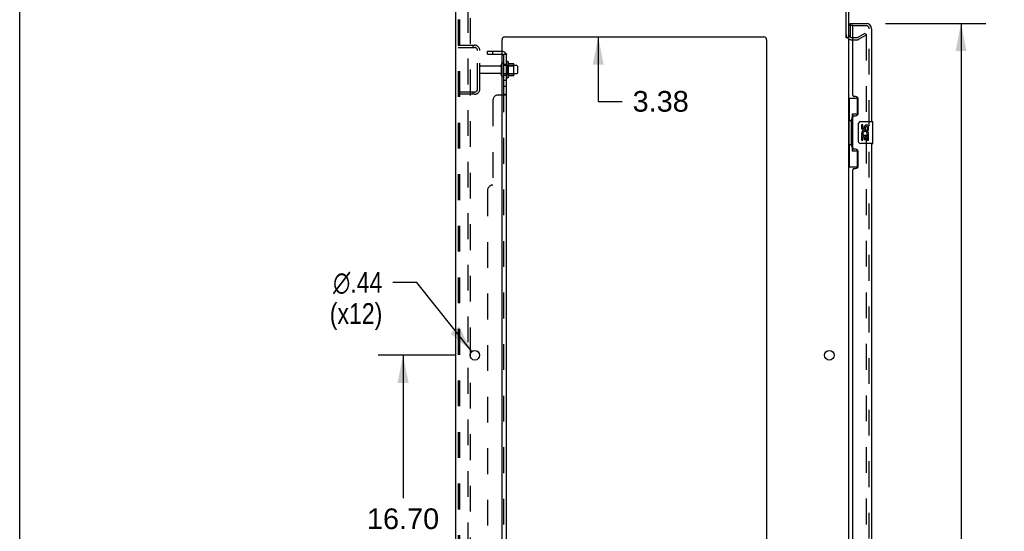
# Model space of a CAD drawing. Header units: inches. Extents: x 0 to 215, y 0 to 139.
# Tile 43 of 101: x 0 to 45, y 69 to 92. Entities that reach past the tile are written whole.
import ezdxf

# ---------------------------------------------------------------- set-up
doc = ezdxf.new("R2010")
doc.units = ezdxf.units.IN
doc.header["$LTSCALE"] = 11.804375
doc.header["$MEASUREMENT"] = 0
doc.linetypes.add('HIDDEN', pattern=[0.2, 0.1, -0.1])
doc.layers.get('0').update_dxf_attribs({"linetype": 'CONTINUOUS'})
for name, color, linetype in [('DEFAULT_2', 8, 'HIDDEN'), ('DIMENSIONS', 7, 'CONTINUOUS'), ('DOOR_ASSEMBLY', 7, 'CONTINUOUS'), ('SUBPANEL', 7, 'CONTINUOUS')]:
    doc.layers.add(name, color=color, linetype=linetype)
doc.styles.get("Standard").update_dxf_attribs({"font": 'arial.ttf'})
doc.styles.add('TEXTSTYLE_1', font='gdt', dxfattribs={"width": 0.8})
doc.dimstyles.new('DIMSTYLE_1', dxfattribs={"dimtxt": 0.946875, "dimasz": 1.2625, "dimexe": 0.09, "dimexo": 0.07, "dimgap": 0.0375, "dimtad": 0, "dimtih": 1, "dimtoh": 1, "dimzin": 4, "dimdsep": 46, "dimtxsty": 'Standard', "dimblk": '_FILLED', "dimblk1": '_FILLED', "dimblk2": '_FILLED', "dimcen": 0.09, "dimadec": 3, "dimazin": 1, "dimtfac": 1, "dimtdec": 3, "dimtofl": 0, "dimtmove": 0, "dimatfit": 3, "dimldrblk": '_FILLED', "dimfxl": 0, "dimtolj": 1, "dimtzin": 4, "dimarcsym": 0})
doc.dimstyles.new('DIMSTYLE_2', dxfattribs={"dimtxt": 0.946875, "dimasz": 1.2625, "dimexe": 0.09, "dimexo": 0.07, "dimgap": 0.09, "dimtad": 0, "dimtih": 1, "dimtoh": 1, "dimzin": 4, "dimdsep": 46, "dimtxsty": 'Standard', "dimblk": '_FILLED', "dimblk1": '_FILLED', "dimblk2": '_FILLED', "dimcen": 0.09, "dimadec": 3, "dimazin": 1, "dimtfac": 1, "dimtdec": 3, "dimtofl": 0, "dimtmove": 0, "dimatfit": 1, "dimldrblk": '_FILLED', "dimfxl": 0, "dimtolj": 1, "dimtzin": 4, "dimarcsym": 0})

# ---------------------------------------------------------------- blocks, each defined once
blk = doc.blocks.new('_FILLED')
at = {"color": 0, "linetype": 'ByBlock'}
blk.add_solid([(0, 0), (-1, 0.2), (-1, -0.2)], dxfattribs=at)
blk = doc.blocks.new('*D9')
at = {"layer": 'DIMENSIONS', "color": 2, "linetype": 'Continuous'}
for p, q in [((39.685, 92.251), (44.29, 92.251)), ((43.153, 92.251), (43.153, 57.54)), ((43.153, 11.751), (43.153, 54.226)), ((39.685, 11.751), (44.29, 11.751))]:
    blk.add_line(p, q, dxfattribs=at)
at = {"layer": 'DIMENSIONS', "color": 2, "linetype": 'Continuous', "xscale": 1.2625, "yscale": 1.2625, "zscale": 1.2625}
for p, rotation in [((43.153, 92.251), 90), ((43.153, 11.751), 270)]:
    blk.add_blockref('_FILLED', p, dxfattribs=dict(at, rotation=rotation))
at = {"layer": 'DIMENSIONS', "color": 2, "linetype": 'Continuous', "insert": (43.153, 57.066), "char_height": 0.9469, "width": 3.9635, "attachment_point": 2, "line_spacing_factor": 0.9}
blk.add_mtext('80.50\\PDOOR', dxfattribs=at)
blk = doc.blocks.new('*D15')
at = {"layer": 'DIMENSIONS', "color": 2, "linetype": 'Continuous'}
for p, q in [((19.981, 77.051), (16.438, 77.051)), ((17.574, 77.051), (17.574, 70.512)), ((17.574, 60.351), (17.574, 67.198)), ((19.981, 60.351), (16.438, 60.351))]:
    blk.add_line(p, q, dxfattribs=at)
at = {"layer": 'DIMENSIONS', "color": 2, "linetype": 'Continuous', "xscale": 1.2625, "yscale": 1.2625, "zscale": 1.2625}
for p, rotation in [((17.574, 77.051), 90), ((17.574, 60.351), 270)]:
    blk.add_blockref('_FILLED', p, dxfattribs=dict(at, rotation=rotation))
at = {"layer": 'DIMENSIONS', "color": 2, "linetype": 'Continuous', "insert": (17.574, 70.039), "char_height": 0.9469, "width": 3.30878, "attachment_point": 2, "line_spacing_factor": 0.9}
blk.add_mtext('16.70\\Ptyp.', dxfattribs=at)
blk = doc.blocks.new('*D16')
at = {"layer": 'DIMENSIONS', "color": 2, "linetype": 'Continuous'}
for p, q in [((18.202, 80.385), (17.098, 80.385)), ((20.728, 77.222), (18.202, 80.385))]:
    blk.add_line(p, q, dxfattribs=at)
at = {"layer": 'DIMENSIONS', "color": 2, "linetype": 'Continuous', "xscale": 1.2625, "yscale": 1.2625, "zscale": 1.2625, "rotation": 308.6039074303}
blk.add_blockref('_FILLED', (20.728, 77.222), dxfattribs=at)
at = {"layer": 'DIMENSIONS', "color": 2, "linetype": 'Continuous', "insert": (16.624, 80.858), "char_height": 0.94688, "width": 3.09993, "attachment_point": 3, "line_spacing_factor": 0.9, "style": 'TEXTSTYLE_1'}
blk.add_mtext('{\\fgdt;n}\\fArial;.44\\P(x12)', dxfattribs=at)
blk = doc.blocks.new('*D17')
at = {"layer": 'DIMENSIONS', "color": 2, "linetype": 'Continuous'}
for p, q in [((26.519, 95.001), (26.519, 97.526)), ((26.519, 91.626), (26.519, 88.679)), ((26.519, 88.679), (27.624, 88.679))]:
    blk.add_line(p, q, dxfattribs=at)
at = {"layer": 'DIMENSIONS', "color": 2, "linetype": 'Continuous', "xscale": 1.2625, "yscale": 1.2625, "zscale": 1.2625}
for p, rotation in [((26.519, 95.001), 270), ((26.519, 91.626), 90)]:
    blk.add_blockref('_FILLED', p, dxfattribs=dict(at, rotation=rotation))
at = {"layer": 'DIMENSIONS', "color": 2, "linetype": 'Continuous', "insert": (28.097, 89.153), "char_height": 0.9469, "width": 2.57311, "attachment_point": 1, "line_spacing_factor": 0.9}
blk.add_mtext('3.38', dxfattribs=at)

msp = doc.modelspace()

# ---------------------------------------------------------------- linework, layer by layer
at = {"color": 7, "linetype": 'Continuous'}
for p, q in [((0, 0), (0, 138.875)), ((37.885, 91.605), (37.989, 91.605)), ((22.388, 90.482), (22.388, 89.77)), ((22.644, 90.403), (22.416, 90.403)), ((22.654, 89.87), (22.654, 90.381)), ((22.788, 90.313), (22.654, 90.313)), ((22.818, 90.283), (22.818, 89.968)), ((22.644, 89.848), (22.416, 89.848)), ((22.788, 89.938), (22.654, 89.938))]:
    msp.add_line(p, q, dxfattribs=at)
at = {"color": 3, "linetype": 'Continuous'}
for p, q in [((19.989, 9.105), (19.989, 94.897)), ((37.885, 91.594), (37.885, 94.754)), ((37.989, 94.754), (37.989, 91.605)), ((22.239, 91.626), (34.114, 91.626)), ((22.114, 11.126), (22.114, 91.501)), ((34.239, 91.501), (34.239, 11.126)), ((37.989, 91.553), (37.989, 12.449)), ((38.132, 91.605), (38.193, 91.605)), ((20.669, 76.953), (20.669, 77.148))]:
    msp.add_line(p, q, dxfattribs=at)
for centre in [(20.864, 77.051), (37.114, 77.051)]:
    msp.add_circle(centre, 0.219, dxfattribs=at)
for centre, radius, start, end in [((22.239, 91.501), 0.125, 90, 180), ((34.114, 91.501), 0.125, 0, 90), ((38.132, 91.747), 0.142, 180, 270)]:
    msp.add_arc(centre, radius, start, end, dxfattribs=at)
at = {"color": 7, "linetype": 'Continuous'}
for centre, radius, start, end in [((22.138, 90.383), 0.055, 360, 115.9094), ((22.357, 90.46), 0.0384, 34.4497, 180), ((21.788, 90.126), 0.698, 23.9679, 30.6631), ((22.435, 90.413), 0.01, 203.9679, 270), ((22.644, 90.393), 0.01, 5.1938, 90), ((22.513, 90.381), 0.141, 0, 5.2081), ((22.788, 90.283), 0.03, 360, 90), ((22.138, 89.868), 0.055, 244.0906, 0), ((21.788, 90.126), 0.698, 329.3369, 336.0321), ((22.435, 89.838), 0.01, 90, 156.0321), ((22.644, 89.858), 0.01, 270, 354.8062), ((22.513, 89.87), 0.141, 354.7919, 360), ((22.788, 89.968), 0.03, 270, 0), ((22.357, 89.792), 0.0384, 180, 325.5503)]:
    msp.add_arc(centre, radius, start, end, dxfattribs=at)
at = {"layer": 'DEFAULT_2', "color": 8, "linetype": 'HIDDEN'}
for p, q in [((20.565, 9.188), (20.565, 94.813)), ((20.093, 94.783), (20.093, 9.218)), ((20.167, 94.783), (20.167, 9.218)), ((20.669, 77.148), (20.669, 93.653)), ((38.41, 91.609), (38.75, 91.805)), ((38.802, 91.715), (38.462, 91.519)), ((38.75, 91.805), (38.802, 91.715)), ((38.802, 91.735), (38.802, 12.266)), ((20.093, 91.251), (20.847, 91.251)), ((20.766, 91.251), (20.766, 91.147)), ((38.132, 91.501), (38.394, 91.501)), ((38.193, 91.605), (38.394, 91.605)), ((20.093, 91.147), (20.847, 91.147)), ((20.989, 89.247), (20.989, 91.004)), ((21.093, 89.247), (21.093, 91.004)), ((22.021, 90.291), (21.123, 90.291)), ((22.083, 89.868), (22.083, 90.383)), ((22.193, 89.868), (22.193, 90.383)), ((22.654, 90.313), (22.193, 90.313)), ((22.318, 90.46), (22.318, 89.792)), ((22.338, 90.309), (22.318, 90.329)), ((22.338, 90.309), (22.338, 89.942)), ((22.338, 90.309), (22.634, 90.309)), ((22.634, 90.309), (22.654, 90.329)), ((22.634, 90.309), (22.634, 89.942)), ((22.021, 89.961), (21.123, 89.961)), ((22.654, 89.938), (22.193, 89.938)), ((22.338, 89.942), (22.318, 89.922)), ((22.338, 89.942), (22.634, 89.942)), ((22.634, 89.942), (22.654, 89.922)), ((20.847, 89.105), (20.093, 89.105)), ((20.847, 89.001), (20.093, 89.001)), ((20.766, 89.105), (20.766, 89.001)), ((20.669, 60.448), (20.669, 76.953))]:
    msp.add_line(p, q, dxfattribs=at)
for points in [[(38.785, 91.755), (38.784, 91.755), (38.782, 91.755), (38.781, 91.755), (38.779, 91.754), (38.777, 91.753)], [(38.79, 91.754), (38.788, 91.755), (38.786, 91.755), (38.785, 91.755)], [(38.79, 91.754), (38.792, 91.753), (38.794, 91.752), (38.795, 91.751), (38.797, 91.75), (38.798, 91.748), (38.799, 91.746), (38.8, 91.744), (38.801, 91.742), (38.801, 91.74), (38.802, 91.738), (38.802, 91.735)]]:
    msp.add_lwpolyline(points, dxfattribs=at)
for centre, radius, start, end in [((38.132, 91.747), 0.246, 180, 270), ((20.847, 91.004), 0.246, 0, 90), ((38.394, 91.638), 0.033, 270, 300), ((38.394, 91.638), 0.137, 270, 300), ((20.847, 91.004), 0.142, 0, 90), ((21.123, 90.261), 0.03, 90, 180), ((22.021, 90.353), 0.0625, 270, 360), ((22.138, 90.383), 0.055, 115.9094, 180), ((21.123, 89.991), 0.03, 180, 270), ((22.021, 89.898), 0.0625, 0, 90), ((22.138, 89.868), 0.055, 180, 244.0906), ((20.847, 89.247), 0.246, 270, 360), ((20.847, 89.247), 0.142, 270, 360)]:
    msp.add_arc(centre, radius, start, end, dxfattribs=at)
at = {"layer": 'DOOR_ASSEMBLY', "color": 7, "linetype": 'Continuous'}
for p, q in [((38.068, 92.147), (38.068, 92.251)), ((38.068, 92.127), (38.068, 91.62)), ((37.989, 88.826), (38.43, 88.826)), ((38.028, 88.826), (38.028, 87.801)), ((38.393, 88.826), (38.393, 88.046)), ((38.166, 88.091), (38.166, 86.411)), ((38.393, 88.091), (38.166, 88.091)), ((38.007, 87.801), (38.007, 86.701)), ((38.007, 87.801), (38.129, 87.801)), ((38.129, 87.831), (38.129, 87.852)), ((38.129, 86.701), (38.129, 87.801)), ((38.452, 86.851), (38.452, 87.651)), ((38.552, 87.751), (39.092, 87.751)), ((38.59, 87.597), (38.59, 87.46)), ((38.653, 87.597), (38.59, 87.597)), ((38.653, 87.46), (38.653, 87.597)), ((39.107, 86.766), (39.107, 87.736)), ((38.59, 87.135), (38.59, 86.905)), ((38.608, 87.135), (38.59, 87.135)), ((38.643, 87.135), (38.67, 87.155)), ((38.643, 87.135), (38.904, 87.135)), ((38.718, 87.523), (38.718, 87.454)), ((38.779, 87.46), (38.779, 87.502)), ((38.834, 87.171), (38.891, 87.146)), ((38.842, 87.502), (38.842, 87.366)), ((38.842, 87.366), (38.904, 87.366)), ((38.904, 87.366), (38.904, 87.502)), ((38.904, 86.905), (38.904, 87.135)), ((38.007, 86.701), (38.129, 86.701)), ((38.028, 86.701), (38.028, 85.676)), ((38.129, 86.65), (38.129, 86.671)), ((39.092, 86.751), (38.552, 86.751)), ((38.59, 86.905), (38.653, 86.905)), ((38.653, 86.905), (38.653, 87.073)), ((38.653, 87.073), (38.718, 87.073)), ((38.718, 87.073), (38.718, 86.936)), ((38.718, 86.936), (38.779, 86.936)), ((38.779, 86.936), (38.779, 87.073)), ((38.779, 87.073), (38.842, 87.073)), ((38.842, 87.073), (38.842, 86.905)), ((38.842, 86.905), (38.904, 86.905)), ((38.166, 86.411), (38.393, 86.411)), ((38.393, 86.456), (38.393, 85.676)), ((37.989, 85.676), (38.43, 85.676))]:
    msp.add_line(p, q, dxfattribs=at)
at = {"layer": 'DOOR_ASSEMBLY', "color": 3, "linetype": 'Continuous'}
for p, q in [((38.068, 92.251), (38.801, 92.251)), ((38.193, 88.958), (38.193, 92.127)), ((39.047, 92.004), (39.047, 87.751)), ((38.313, 88.898), (38.253, 88.898)), ((38.443, 88.148), (38.443, 88.768)), ((38.253, 88.018), (38.313, 88.018)), ((38.193, 86.543), (38.193, 87.958)), ((39.047, 86.751), (39.047, 64.251)), ((38.313, 86.483), (38.253, 86.483)), ((38.443, 85.733), (38.443, 86.353)), ((38.193, 65.458), (38.193, 85.543)), ((38.253, 85.603), (38.313, 85.603))]:
    msp.add_line(p, q, dxfattribs=at)
at = {"layer": 'DOOR_ASSEMBLY', "color": 8, "linetype": 'HIDDEN'}
for p, q in [((38.213, 92.147), (38.068, 92.147)), ((38.213, 92.147), (38.801, 92.147)), ((38.943, 11.997), (38.943, 92.004))]:
    msp.add_line(p, q, dxfattribs=at)
at = {"layer": 'DOOR_ASSEMBLY', "color": 7, "linetype": 'Continuous'}
for points in [[(38.166, 88.067), (38.167, 88.064), (38.167, 88.06), (38.168, 88.056), (38.169, 88.052), (38.171, 88.047), (38.173, 88.042), (38.175, 88.036), (38.178, 88.03), (38.182, 88.024), (38.186, 88.017), (38.19, 88.01), (38.195, 88.002), (38.2, 87.993), (38.202, 87.99)], [(38.452, 87.651), (38.453, 87.657), (38.453, 87.663), (38.454, 87.669), (38.456, 87.675), (38.457, 87.681), (38.459, 87.687)], [(38.459, 86.815), (38.457, 86.82), (38.456, 86.826), (38.454, 86.832), (38.453, 86.838), (38.453, 86.845), (38.452, 86.851)], [(38.202, 86.512), (38.2, 86.508), (38.195, 86.5), (38.19, 86.492), (38.186, 86.485), (38.182, 86.478), (38.178, 86.471), (38.175, 86.465), (38.173, 86.46), (38.171, 86.455), (38.169, 86.45), (38.168, 86.446), (38.167, 86.442), (38.167, 86.438), (38.166, 86.435)]]:
    msp.add_lwpolyline(points, dxfattribs=at)
for centre, radius, start, end in [((38.088, 92.127), 0.02, 90, 180), ((38.883, 91.861), 0.26, 90, 92.5866), ((38.552, 87.651), 0.1, 90, 158.7946), ((38.81, 87.502), 0.0943, 68.6999, 167.4338), ((38.81, 87.502), 0.0943, 0, 68.6704), ((39.092, 87.736), 0.015, 0, 90), ((38.684, 87.46), 0.0943, 180, 360), ((38.744, 87.209), 0.154, 161.4199, 206.1963), ((38.747, 87.209), 0.157, 336.5966, 161.8791), ((38.747, 87.209), 0.157, 205.737, 207.8532), ((38.684, 87.46), 0.0314, 180, 261.2295), ((38.747, 87.209), 0.0943, 336.5966, 215.1122), ((38.684, 87.465), 0.0362, 263.4285, 341.7628), ((38.81, 87.502), 0.0314, 0, 180.0485), ((38.552, 86.851), 0.1, 201.205, 270), ((39.092, 86.766), 0.015, 270, 360)]:
    msp.add_arc(centre, radius, start, end, dxfattribs=at)
at = {"layer": 'DOOR_ASSEMBLY', "color": 3, "linetype": 'Continuous'}
for centre, radius, start, end in [((38.213, 92.127), 0.02, 90, 180), ((38.801, 92.004), 0.246, 0, 90), ((38.253, 88.958), 0.06, 180, 270), ((38.313, 88.768), 0.13, 0, 90), ((38.253, 87.958), 0.06, 90, 180), ((38.313, 88.148), 0.13, 270, 360), ((38.253, 86.543), 0.06, 180, 270), ((38.313, 86.353), 0.13, 0, 90), ((38.253, 85.543), 0.06, 90, 180), ((38.313, 85.733), 0.13, 270, 360)]:
    msp.add_arc(centre, radius, start, end, dxfattribs=at)
at = {"layer": 'DOOR_ASSEMBLY', "color": 8, "linetype": 'HIDDEN'}
msp.add_arc((38.801, 92.004), 0.142, 0, 90, dxfattribs=at)
at = {"layer": 'DOOR_ASSEMBLY', "color": 7, "linetype": 'Continuous'}
for centre, start_param, end_param in [((38.234, 87.841), 0.699287, 1.51401), ((38.234, 87.841), -4.655602, -3.84088), ((38.234, 86.66), 0.699287, 1.51401), ((38.234, 86.66), -4.655602, -3.84088)]:
    msp.add_ellipse(centre, major_axis=(0, 0.18), ratio=0.579493, start_param=start_param, end_param=end_param, dxfattribs=at)
at = {"layer": 'SUBPANEL', "color": 8, "linetype": 'HIDDEN'}
for p, q in [((21.443, 90.845), (21.443, 90.97)), ((21.443, 90.97), (22.081, 90.97)), ((21.443, 90.845), (22.081, 90.845)), ((21.693, 90.845), (21.693, 90.97)), ((22.218, 90.845), (22.168, 90.804)), ((22.193, 90.376), (22.318, 90.376)), ((22.193, 89.876), (22.318, 89.876)), ((22.193, 89.648), (22.318, 89.648)), ((21.943, 88.97), (22.114, 88.97)), ((22.168, 88.976), (22.168, 88.978)), ((22.193, 89.367), (22.318, 89.367)), ((22.193, 14.997), (22.193, 89.005)), ((21.693, 88.72), (21.693, 84.845)), ((21.443, 84.595), (21.443, 19.407))]:
    msp.add_line(p, q, dxfattribs=at)
at = {"layer": 'SUBPANEL', "color": 7, "linetype": 'Continuous'}
for p, q in [((22.193, 89.005), (22.193, 90.845)), ((22.193, 90.845), (22.318, 90.845)), ((22.264, 90.883), (22.218, 90.845)), ((22.193, 89.005), (22.318, 89.005))]:
    msp.add_line(p, q, dxfattribs=at)
at = {"layer": 'SUBPANEL', "color": 3, "linetype": 'Continuous'}
for p, q in [((22.318, 13.157), (22.318, 90.845)), ((22.114, 88.97), (22.264, 88.97))]:
    msp.add_line(p, q, dxfattribs=at)
at = {"layer": 'SUBPANEL', "color": 7, "linetype": 'Continuous'}
for points in [[(22.168, 90.804), (22.168, 90.804), (22.167, 90.805), (22.167, 90.806), (22.168, 90.807), (22.168, 90.808), (22.169, 90.809), (22.17, 90.811), (22.171, 90.812), (22.172, 90.814), (22.174, 90.815), (22.175, 90.817)], [(22.175, 90.817), (22.179, 90.821), (22.181, 90.823), (22.183, 90.825), (22.185, 90.828), (22.187, 90.83), (22.188, 90.832)], [(22.188, 90.832), (22.19, 90.835), (22.191, 90.837), (22.192, 90.839), (22.193, 90.841)], [(22.168, 88.97), (22.168, 88.971), (22.167, 88.973), (22.167, 88.975), (22.168, 88.976), (22.168, 88.978), (22.169, 88.979), (22.17, 88.981), (22.171, 88.983), (22.172, 88.984), (22.174, 88.985), (22.175, 88.987), (22.177, 88.988), (22.179, 88.989)], [(22.179, 88.989), (22.183, 88.992), (22.185, 88.993), (22.187, 88.995), (22.188, 88.996), (22.19, 88.998), (22.191, 88.999), (22.192, 89.001), (22.193, 89.002), (22.193, 89.004), (22.193, 89.005)]]:
    msp.add_lwpolyline(points, dxfattribs=at)
at = {"layer": 'SUBPANEL', "color": 8, "linetype": 'HIDDEN'}
for points in [[(22.189, 90.822), (22.189, 90.822), (22.19, 90.822), (22.19, 90.822), (22.19, 90.822), (22.191, 90.822), (22.191, 90.823), (22.192, 90.823), (22.192, 90.823), (22.193, 90.824), (22.193, 90.824), (22.194, 90.824), (22.195, 90.825), (22.195, 90.825), (22.196, 90.825), (22.196, 90.826), (22.197, 90.826), (22.198, 90.826), (22.199, 90.827), (22.199, 90.827), (22.2, 90.828), (22.201, 90.828), (22.201, 90.828), (22.202, 90.829), (22.203, 90.829), (22.204, 90.829), (22.205, 90.83), (22.205, 90.83), (22.206, 90.83), (22.207, 90.831), (22.208, 90.831), (22.209, 90.832), (22.21, 90.832), (22.21, 90.832), (22.211, 90.833), (22.212, 90.833), (22.213, 90.833), (22.214, 90.834), (22.215, 90.834), (22.216, 90.835), (22.217, 90.835), (22.218, 90.835), (22.219, 90.836), (22.22, 90.836), (22.221, 90.837), (22.222, 90.837), (22.223, 90.837), (22.225, 90.838), (22.226, 90.838), (22.227, 90.838), (22.228, 90.839), (22.229, 90.839), (22.23, 90.839), (22.231, 90.84), (22.232, 90.84), (22.234, 90.84), (22.235, 90.841), (22.236, 90.841), (22.237, 90.841), (22.238, 90.842), (22.239, 90.842), (22.24, 90.842), (22.241, 90.842), (22.242, 90.843), (22.243, 90.843), (22.244, 90.843), (22.245, 90.843), (22.246, 90.844), (22.247, 90.844), (22.248, 90.844), (22.249, 90.844), (22.249, 90.844), (22.25, 90.844), (22.251, 90.844), (22.252, 90.845), (22.252, 90.845), (22.253, 90.845), (22.253, 90.845)], [(22.193, 90.824), (22.193, 90.824), (22.192, 90.824), (22.192, 90.823), (22.191, 90.823), (22.191, 90.823), (22.19, 90.822), (22.19, 90.822), (22.19, 90.822), (22.19, 90.822), (22.189, 90.822), (22.189, 90.822)], [(22.193, 90.841), (22.193, 90.843), (22.193, 90.845)], [(22.253, 90.845), (22.253, 90.845), (22.253, 90.845), (22.253, 90.845), (22.253, 90.845), (22.253, 90.845), (22.252, 90.845), (22.252, 90.845), (22.251, 90.845), (22.251, 90.845), (22.25, 90.845)], [(22.168, 88.97), (22.168, 88.971), (22.167, 88.973), (22.167, 88.975), (22.168, 88.976)], [(22.17, 88.981), (22.171, 88.983), (22.172, 88.984)], [(22.174, 88.985), (22.175, 88.987), (22.177, 88.988)], [(22.187, 88.995), (22.188, 88.996), (22.19, 88.998), (22.191, 88.999), (22.192, 89.001), (22.193, 89.002)], [(22.193, 89.002), (22.193, 89.004), (22.193, 89.005)], [(22.264, 88.97), (22.266, 88.971), (22.269, 88.973), (22.272, 88.974), (22.275, 88.976)], [(22.305, 88.99), (22.308, 88.991), (22.311, 88.993)], [(22.313, 88.995), (22.315, 88.997), (22.316, 88.999), (22.317, 89), (22.318, 89.002), (22.318, 89.004)]]:
    msp.add_lwpolyline(points, dxfattribs=at)
at = {"layer": 'SUBPANEL', "color": 3, "linetype": 'Continuous'}
for points in [[(22.264, 90.883), (22.266, 90.881), (22.269, 90.879), (22.272, 90.877), (22.275, 90.875), (22.278, 90.873), (22.281, 90.871), (22.285, 90.87), (22.289, 90.868)], [(22.289, 90.868), (22.296, 90.865), (22.299, 90.863), (22.302, 90.862), (22.305, 90.86), (22.308, 90.859), (22.311, 90.857), (22.313, 90.855), (22.315, 90.853), (22.316, 90.851), (22.317, 90.849), (22.318, 90.848), (22.318, 90.846), (22.318, 90.845)], [(22.264, 88.97), (22.266, 88.971), (22.269, 88.973), (22.272, 88.974), (22.275, 88.976), (22.278, 88.977), (22.281, 88.979), (22.285, 88.981), (22.292, 88.984)], [(22.292, 88.984), (22.296, 88.985), (22.299, 88.987), (22.302, 88.988), (22.305, 88.99), (22.308, 88.991), (22.311, 88.993), (22.313, 88.995), (22.315, 88.997), (22.316, 88.999), (22.317, 89), (22.318, 89.002), (22.318, 89.004), (22.318, 89.005)]]:
    msp.add_lwpolyline(points, dxfattribs=at)
at = {"layer": 'SUBPANEL', "color": 8, "linetype": 'HIDDEN'}
for centre, radius, start, end in [((22.081, 90.733), 0.237, 81.9946, 90), ((22.081, 90.733), 0.112, 72.8585, 90), ((22.081, 90.733), 0.237, 0, 39.4342), ((21.943, 88.72), 0.25, 90, 180), ((21.693, 84.595), 0.25, 90, 180)]:
    msp.add_arc(centre, radius, start, end, dxfattribs=at)
at = {"layer": 'SUBPANEL', "color": 3, "linetype": 'Continuous'}
msp.add_arc((22.081, 90.733), 0.237, 39.4342, 81.9946, dxfattribs=at)
at = {"layer": 'SUBPANEL', "color": 7, "linetype": 'Continuous'}
msp.add_arc((22.081, 90.733), 0.112, 0, 72.8585, dxfattribs=at)

# ---------------------------------------------------------------- dimensions: what is measured, and where the dimension line sits
at = {"layer": 'DIMENSIONS', "color": 2, "linetype": 'Continuous'}
dim = msp.add_linear_dim(base=(26.519015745, 91.625841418), p1=(20.101394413, 95.000841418), p2=(22.239394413, 91.625841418), angle=270, dimstyle='DIMSTYLE_1', dxfattribs=at)
dim.commit()
dim.dimension.update_dxf_attribs({"geometry": '*D17', "text_midpoint": (29.380705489, 88.674143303), "dimtype": 160})
for base, p1, p2, text, picture, middle in [((43.153, 11.751), (39.615, 92.251), (39.615, 11.751), '<>\\PDOOR', '*D9', (43.153, 55.883)), ((17.574, 60.351), (20.051, 77.051), (20.051, 60.351), '<>\\Ptyp.', '*D15', (17.574, 68.855))]:
    dim = msp.add_linear_dim(base=base, p1=p1, p2=p2, angle=270, text=text, dimstyle='DIMSTYLE_1', dxfattribs=at)
    dim.commit()
    dim.dimension.update_dxf_attribs({"geometry": picture, "text_midpoint": middle, "dimtype": 160})
dim = msp.add_diameter_dim_2p(p1=(20.728, 77.222), p2=(21.001, 76.88), text='%%c<>\\P(x12)', dimstyle='DIMSTYLE_2', override={"dimpost": '<>'}, dxfattribs=at)
dim.commit()
dim.dimension.update_dxf_attribs({"geometry": '*D16', "text_midpoint": (15.074, 79.675), "dimtype": 163})

doc.saveas('drawing.dxf')
